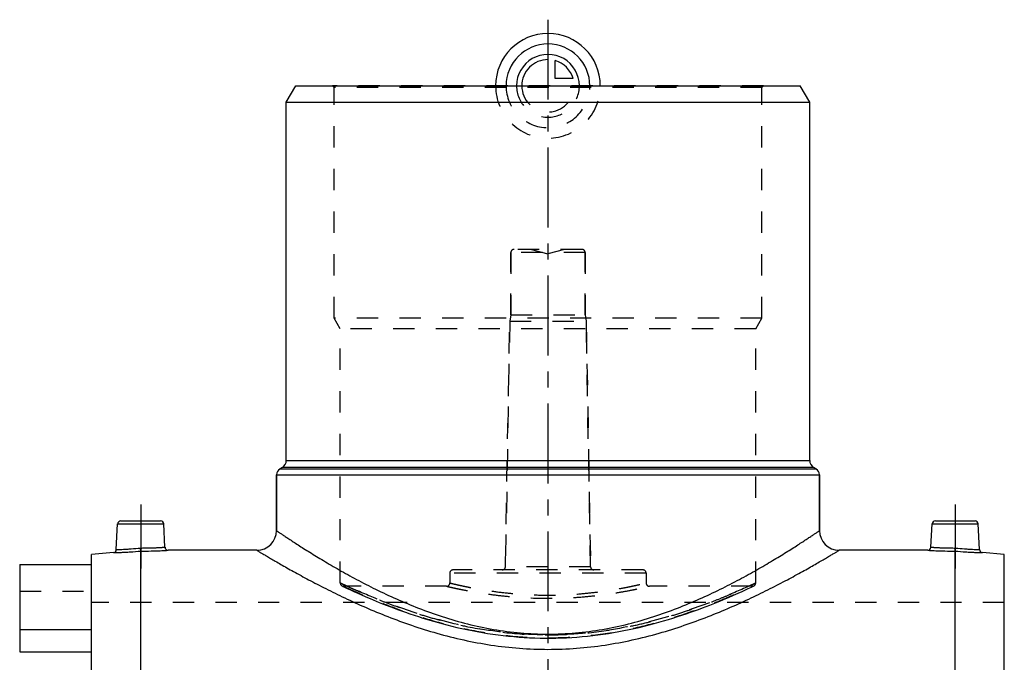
# Model space of a CAD drawing. Header units: millimetres. Extents: x 0 to 1000, y 0 to 1000.
# Tile 2 of 2: x 350 to 650, y 465 to 662. Entities that reach past the tile are written whole.
import ezdxf

# ---------------------------------------------------------------- set-up
doc = ezdxf.new("R2010")
doc.units = ezdxf.units.MM
doc.header["$LTSCALE"] = 65.185185
doc.linetypes.add('CENTER', pattern=[0.6, 0.375, -0.075, 0.075, -0.075])
doc.linetypes.add('HIDDEN', pattern=[0.2, 0.1, -0.1])
for name, color, linetype in [('ACHSEN_S', 7, 'CONTINUOUS'), ('FASEN', 7, 'CONTINUOUS'), ('KOERPER', 7, 'CONTINUOUS'), ('KONST.EL_MIT_GEO', 7, 'CONTINUOUS'), ('KONSTR_EL', 7, 'CONTINUOUS'), ('KURVEN', 7, 'CONTINUOUS')]:
    doc.layers.add(name, color=color, linetype=linetype)

msp = doc.modelspace()

# ---------------------------------------------------------------- linework, layer by layer
at = {"layer": 'ACHSEN_S', "color": 2, "linetype": 'CENTER'}
msp.add_line((511, 661.72), (511, 338.28), dxfattribs=at)
at = {"layer": 'FASEN', "color": 7, "linetype": 'Continuous'}
for p, q in [((431, 636.5), (433.89, 641.5)), ((433.89, 641.5), (588.11, 641.5)), ((591, 636.5), (588.11, 641.5)), ((431, 636.5), (591, 636.5)), ((378.13, 498.77), (371.5, 498.19)), ((650.5, 498.19), (643.87, 498.77))]:
    msp.add_line(p, q, dxfattribs=at)
at = {"layer": 'KOERPER', "color": 7, "linetype": 'Continuous'}
for p, q in [((431, 526.94), (431, 636.5)), ((591, 526.94), (591, 636.5)), ((428, 505.5), (428, 522.61)), ((594, 505.5), (594, 522.61)), ((422, 499.5), (394.92, 499.5)), ((627.08, 499.5), (600, 499.5)), ((349.5, 475.15), (349.5, 468.48)), ((371.5, 475.15), (349.5, 475.15)), ((349.5, 468.48), (371.5, 468.48))]:
    msp.add_line(p, q, dxfattribs=at)
at = {"layer": 'KOERPER', "color": 8, "linetype": 'HIDDEN'}
for p, q in [((499.65, 571.5), (499.65, 590.5)), ((522.35, 571.5), (522.35, 590.5)), ((497.99, 494.48), (499.3, 569.5)), ((499.65, 571.5), (499.3, 569.5)), ((499.3, 569.5), (522.7, 569.5)), ((499.65, 571.5), (522.35, 571.5)), ((522.35, 571.5), (522.7, 569.5)), ((524.01, 494.48), (522.7, 569.5)), ((481, 492.5), (481, 489.5)), ((541, 492.5), (541, 489.5)), ((480, 488.5), (448.5, 488.5)), ((573.5, 488.5), (542, 488.5)), ((650.5, 483.5), (371.5, 483.5))]:
    msp.add_line(p, q, dxfattribs=at)
at = {"layer": 'KOERPER', "color": 2, "linetype": 'CENTER'}
for p, q in [((386.5, 513.5), (386.5, 493.89)), ((635.5, 513.5), (635.5, 493.89))]:
    msp.add_line(p, q, dxfattribs=at)
at = {"layer": 'KONST.EL_MIT_GEO', "color": 8, "linetype": 'HIDDEN'}
for p, q in [((445.6, 641), (445.1, 641.5)), ((576.9, 641.5), (445.1, 641.5)), ((576.4, 641), (576.9, 641.5)), ((445.6, 570.5), (445.6, 641)), ((576.4, 641), (445.6, 641)), ((576.4, 570.5), (576.4, 641)), ((499.65, 590.5), (499.65, 571.5)), ((522.35, 590.5), (499.65, 590.5)), ((521.35, 591.5), (500.65, 591.5)), ((506, 591.5), (511, 590.16)), ((516, 591.5), (511, 590.16)), ((522.35, 590.5), (522.35, 571.5)), ((447.5, 567.21), (445.6, 570.5)), ((576.4, 570.5), (445.6, 570.5)), ((499.3, 569.5), (497.99, 494.48)), ((522.7, 569.5), (524.01, 494.48)), ((574.5, 567.21), (576.4, 570.5)), ((447.5, 489.5), (447.5, 567.21)), ((574.5, 567.21), (447.5, 567.21)), ((574.5, 489.5), (574.5, 567.21)), ((371.5, 468.48), (371.5, 495.17)), ((524.01, 494.48), (497.99, 494.48)), ((481, 492.5), (481, 489.5)), ((541, 492.5), (481, 492.5)), ((540, 493.5), (482, 493.5)), ((541, 492.5), (541, 489.5)), ((449.65, 488.5), (447.5, 489.5)), ((448.07, 488.6), (448.4, 488.44)), ((448.4, 488.44), (449.42, 487.96)), ((449.42, 487.96), (450.63, 487.4)), ((571.37, 487.4), (572.22, 487.79)), ((572.22, 487.79), (573.17, 488.24)), ((574.5, 489.5), (572.35, 488.5)), ((573.17, 488.24), (573.93, 488.6)), ((349.5, 487.04), (371.5, 487.04)), ((450.63, 487.4), (451.66, 486.92)), ((451.66, 486.92), (452.86, 486.38)), ((452.86, 486.38), (454.24, 485.77)), ((454.24, 485.77), (455.79, 485.09)), ((567.76, 485.77), (569.14, 486.38)), ((569.14, 486.38), (570.34, 486.92)), ((570.34, 486.92), (571.37, 487.4))]:
    msp.add_line(p, q, dxfattribs=at)
at = {"layer": 'KONST.EL_MIT_GEO', "color": 7, "linetype": 'Continuous'}
for p, q in [((431, 526.94), (591, 526.94)), ((429.75, 524.78), (429, 524.35)), ((429, 524.35), (593, 524.35)), ((592.25, 524.78), (429.75, 524.78)), ((593, 524.35), (592.25, 524.78)), ((428, 522.61), (428, 505.5)), ((428, 522.61), (594, 522.61)), ((594, 522.61), (594, 505.5)), ((379.04, 499.71), (379.45, 507.55)), ((379.45, 507.55), (393.55, 507.55)), ((380.45, 508.5), (392.55, 508.5)), ((393.92, 500.45), (393.55, 507.55)), ((628.08, 500.45), (628.45, 507.55)), ((628.45, 507.55), (642.55, 507.55)), ((629.45, 508.5), (641.55, 508.5)), ((642.96, 499.71), (642.55, 507.55)), ((386.5, 420.18), (386.5, 499.24)), ((635.5, 420.18), (635.5, 499.24)), ((349.5, 495.17), (349.5, 475.15)), ((349.5, 495.17), (371.5, 495.17))]:
    msp.add_line(p, q, dxfattribs=at)
at = {"layer": 'KONST.EL_MIT_GEO', "color": 8, "linetype": 'HIDDEN'}
for points in [[(455.79, 485.09), (456.64, 484.73), (457.53, 484.36), (458.46, 483.97), (459.44, 483.57), (460.46, 483.16), (461.52, 482.74), (462.62, 482.31), (463.77, 481.87), (464.95, 481.43), (466.17, 480.99), (467.43, 480.54), (468.72, 480.09), (470.05, 479.64), (471.4, 479.2), (472.79, 478.76), (474.2, 478.32), (475.64, 477.9), (477.1, 477.48), (478.58, 477.07), (480.08, 476.68), (481.59, 476.3), (483.12, 475.93), (484.67, 475.58), (486.22, 475.24), (487.79, 474.93), (489.36, 474.63), (490.95, 474.35), (492.54, 474.09), (494.13, 473.85), (495.73, 473.63), (497.33, 473.43), (498.93, 473.25), (500.54, 473.1)], [(544.9, 477.48), (546.36, 477.9), (547.8, 478.32), (549.21, 478.76), (550.6, 479.2), (551.95, 479.64), (553.28, 480.09), (554.57, 480.54), (555.83, 480.99), (557.05, 481.43), (558.23, 481.87), (559.38, 482.31), (560.48, 482.74), (561.54, 483.16), (562.56, 483.57), (563.54, 483.97), (564.47, 484.36), (565.36, 484.73), (566.21, 485.09), (567.76, 485.77)], [(500.54, 473.1), (502.14, 472.97), (503.75, 472.86), (505.36, 472.77), (506.97, 472.7), (508.58, 472.65), (510.19, 472.63), (511.81, 472.63), (513.42, 472.65), (515.03, 472.7), (516.64, 472.77), (518.25, 472.86), (519.86, 472.97), (521.46, 473.1), (523.07, 473.25), (524.67, 473.43), (526.27, 473.63), (527.87, 473.85), (529.46, 474.09), (531.05, 474.35), (532.64, 474.63), (534.21, 474.93), (535.78, 475.24), (537.33, 475.58), (538.88, 475.93), (540.41, 476.3), (541.92, 476.68), (543.42, 477.07), (544.9, 477.48)]]:
    msp.add_lwpolyline(points, dxfattribs=at)
for centre, start, end in [((500.65, 590.5), 90, 180), ((521.35, 590.5), 0, 90), ((496.99, 494.5), 270, 359), ((525.01, 494.5), 181, 270), ((482, 492.5), 90, 180), ((540, 492.5), 0, 90), ((448.5, 489.5), 180, 269.9999), ((480, 489.5), 269.9998, 0.0001), ((542, 489.5), 179.9999, 270.0002), ((573.5, 489.5), 270.0001, 0)]:
    msp.add_arc(centre, 1, start, end, dxfattribs=at)
at = {"layer": 'KONST.EL_MIT_GEO', "color": 7, "linetype": 'Continuous'}
for centre, radius, start, end in [((428.5, 526.94), 2.5, 300, 360), ((593.5, 526.94), 2.5, 180, 240), ((430, 522.61), 2, 120, 180), ((592, 522.61), 2, 0, 60), ((380.45, 507.5), 1, 90, 177), ((392.55, 507.5), 1, 3, 90), ((629.45, 507.5), 1, 90, 177), ((641.55, 507.5), 1, 3, 90), ((422, 505.5), 6, 270, 0), ((600, 505.5), 6, 180, 270), ((378.04, 499.76), 1, 274.9996, 357), ((394.92, 500.5), 1, 183, 270.0004), ((627.08, 500.5), 1, 269.9996, 357), ((643.96, 499.76), 1, 183, 265.0004)]:
    msp.add_arc(centre, radius, start, end, dxfattribs=at)
for points, knots in [([(428, 505.5), (428, 505.5), (428.01, 505.49), (428.03, 505.48), (428.07, 505.46), (428.11, 505.42), (428.17, 505.38), (428.28, 505.31), (428.45, 505.2), (428.68, 505.04), (428.98, 504.84), (429.32, 504.61), (429.88, 504.24), (430.7, 503.69), (431.84, 502.94), (433.17, 502.07), (434.67, 501.09), (436.36, 500.02), (438.93, 498.4), (442.52, 496.2), (447.28, 493.42), (452.59, 490.49), (458.42, 487.49), (464.74, 484.53), (471.52, 481.7), (481.3, 478.2), (491.73, 475.54), (502.6, 474.11), (511, 473.74), (519.4, 474.11), (530.27, 475.54), (540.7, 478.2), (550.48, 481.7), (557.26, 484.53), (563.58, 487.49), (569.41, 490.49), (574.72, 493.42), (579.48, 496.2), (583.07, 498.4), (585.64, 500.02), (587.33, 501.09), (588.83, 502.07), (590.16, 502.94), (591.3, 503.69), (592.12, 504.24), (592.68, 504.61), (593.02, 504.84), (593.32, 505.04), (593.55, 505.2), (593.72, 505.31), (593.83, 505.38), (593.89, 505.42), (593.93, 505.46), (593.97, 505.48), (593.99, 505.49), (594, 505.5), (594, 505.5)], [0, 0, 0, 0, 0.000045, 0.00018, 0.000404, 0.000717, 0.00112, 0.001613, 0.002863, 0.004466, 0.006419, 0.008716, 0.011355, 0.017631, 0.025199, 0.034005, 0.04399, 0.055093, 0.06725, 0.094481, 0.125204, 0.158982, 0.195429, 0.234211, 0.275037, 0.317643, 0.407062, 0.453297, 0.5, 0.546702, 0.592938, 0.682357, 0.724963, 0.765789, 0.804571, 0.841018, 0.874796, 0.905519, 0.93275, 0.944907, 0.95601, 0.965995, 0.974801, 0.982369, 0.988645, 0.991284, 0.993581, 0.995534, 0.997137, 0.998387, 0.99888, 0.999283, 0.999596, 0.99982, 0.999955, 1, 1, 1, 1]), ([(379.04, 499.71), (379.05, 499.71), (379.1, 499.71), (379.21, 499.71), (379.38, 499.72), (379.63, 499.73), (379.94, 499.74), (380.47, 499.76), (381.28, 499.8), (382.39, 499.86), (384.14, 499.97), (385.52, 500.09), (386.46, 500.19)], [0, 0, 0, 0, 0.00481, 0.019194, 0.043016, 0.076049, 0.117982, 0.168413, 0.292762, 0.444332, 0.617278, 1, 1, 1, 1]), ([(386.46, 500.19), (386.95, 500.19), (387.9, 500.19), (389.28, 500.22), (390.55, 500.26), (391.67, 500.31), (392.48, 500.36), (393.02, 500.39), (393.33, 500.41), (393.58, 500.42), (393.74, 500.44), (393.84, 500.44), (393.88, 500.45), (393.91, 500.44), (393.92, 500.45)], [0, 0, 0, 0, 0.194888, 0.382395, 0.555264, 0.706827, 0.831257, 0.881755, 0.923762, 0.956868, 0.980751, 0.989157, 0.995175, 1, 1, 1, 1]), ([(386.5, 499.24), (386.5, 499.34), (386.48, 499.65), (386.47, 499.97), (386.46, 500.19)], [0, 0, 0, 0, 0.311425, 1, 1, 1, 1]), ([(628.08, 500.45), (628.09, 500.44), (628.12, 500.45), (628.16, 500.44), (628.26, 500.44), (628.42, 500.42), (628.67, 500.41), (628.98, 500.39), (629.52, 500.36), (630.33, 500.31), (631.45, 500.26), (632.72, 500.22), (634.1, 500.19), (635.05, 500.19), (635.54, 500.19)], [0, 0, 0, 0, 0.004825, 0.010843, 0.019249, 0.043132, 0.076238, 0.118245, 0.168743, 0.293173, 0.444736, 0.617605, 0.805111, 1, 1, 1, 1]), ([(635.5, 499.24), (635.5, 499.34), (635.52, 499.65), (635.53, 499.97), (635.54, 500.19)], [0, 0, 0, 0, 0.31142, 1, 1, 1, 1]), ([(635.54, 500.19), (636.48, 500.09), (637.86, 499.97), (639.61, 499.86), (640.72, 499.8), (641.53, 499.76), (642.06, 499.74), (642.37, 499.73), (642.62, 499.72), (642.79, 499.71), (642.9, 499.71), (642.95, 499.71), (642.96, 499.71)], [0, 0, 0, 0, 0.382722, 0.555667, 0.707238, 0.831587, 0.882018, 0.923951, 0.956984, 0.980806, 0.99519, 1, 1, 1, 1]), ([(378.13, 498.77), (378.14, 498.77), (378.2, 498.77), (378.32, 498.77), (378.52, 498.78), (378.79, 498.79), (379.15, 498.8), (379.75, 498.82), (380.67, 498.85), (381.92, 498.92), (383.89, 499.03), (385.44, 499.15), (386.5, 499.24)], [0, 0, 0, 0, 0.004839, 0.019304, 0.043252, 0.076442, 0.118544, 0.169138, 0.293718, 0.445305, 0.618026, 1, 1, 1, 1]), ([(386.5, 499.24), (387.57, 499.24), (389.13, 499.26), (391.11, 499.32), (392.37, 499.36), (393.29, 499.41), (393.9, 499.44), (394.25, 499.46), (394.53, 499.48), (394.73, 499.49), (394.85, 499.49), (394.91, 499.5), (394.92, 499.5)], [0, 0, 0, 0, 0.381588, 0.554253, 0.705861, 0.83054, 0.881202, 0.923378, 0.956638, 0.980644, 0.995148, 1, 1, 1, 1]), ([(422, 499.5), (422.01, 499.5), (422.03, 499.48), (422.07, 499.46), (422.15, 499.41), (422.29, 499.33), (422.49, 499.2), (422.76, 499.04), (423.08, 498.85), (423.46, 498.62), (424.08, 498.25), (424.99, 497.71), (426.25, 496.97), (427.71, 496.11), (429.38, 495.16), (431.23, 494.1), (434.05, 492.52), (438, 490.37), (443.2, 487.67), (448.99, 484.84), (455.31, 481.96), (462.12, 479.14), (469.4, 476.46), (479.82, 473.19), (493.69, 470.1), (511, 468.75), (528.31, 470.1), (542.18, 473.19), (552.6, 476.46), (559.88, 479.14), (566.69, 481.96), (573.01, 484.84), (578.8, 487.67), (584, 490.37), (587.95, 492.52), (590.77, 494.1), (592.62, 495.16), (594.29, 496.11), (595.75, 496.97), (597.01, 497.71), (597.92, 498.25), (598.54, 498.62), (598.92, 498.85), (599.24, 499.04), (599.51, 499.2), (599.71, 499.33), (599.85, 499.41), (599.93, 499.46), (599.97, 499.48), (599.99, 499.5), (600, 499.5)], [0, 0, 0, 0, 0.000182, 0.00041, 0.000729, 0.001638, 0.002908, 0.004535, 0.006517, 0.008849, 0.011526, 0.017892, 0.025564, 0.034485, 0.044594, 0.055824, 0.068112, 0.0956, 0.126558, 0.160532, 0.19712, 0.235974, 0.276785, 0.319271, 0.40811, 0.5, 0.59189, 0.680729, 0.723215, 0.764026, 0.80288, 0.839468, 0.873442, 0.9044, 0.931888, 0.944176, 0.955406, 0.965515, 0.974436, 0.982108, 0.988474, 0.991151, 0.993483, 0.995465, 0.997092, 0.998362, 0.999271, 0.99959, 0.999818, 1, 1, 1, 1]), ([(627.08, 499.5), (627.09, 499.5), (627.15, 499.49), (627.27, 499.49), (627.47, 499.48), (627.75, 499.46), (628.1, 499.44), (628.71, 499.41), (629.63, 499.36), (630.89, 499.32), (632.87, 499.26), (634.43, 499.24), (635.5, 499.24)], [0, 0, 0, 0, 0.004852, 0.019356, 0.043362, 0.076622, 0.118797, 0.16946, 0.294139, 0.445747, 0.618412, 1, 1, 1, 1]), ([(635.5, 499.24), (636.56, 499.15), (638.11, 499.03), (640.08, 498.92), (641.33, 498.85), (642.25, 498.82), (642.85, 498.8), (643.21, 498.79), (643.48, 498.78), (643.68, 498.77), (643.8, 498.77), (643.86, 498.77), (643.87, 498.77)], [0, 0, 0, 0, 0.381974, 0.554695, 0.706282, 0.830862, 0.881455, 0.923557, 0.956747, 0.980696, 0.995161, 1, 1, 1, 1])]:
    msp.add_open_spline(points, degree=3, knots=knots, dxfattribs=at)
at = {"layer": 'KONST.EL_MIT_GEO', "color": 8, "linetype": 'HIDDEN'}
for points, knots in [([(386.5, 499.24), (386.5, 499.34), (386.48, 499.65), (386.47, 499.97), (386.46, 500.19)], [0, 0, 0, 0, 0.311425, 1, 1, 1, 1]), ([(635.5, 499.24), (635.5, 499.34), (635.52, 499.65), (635.53, 499.97), (635.54, 500.19)], [0, 0, 0, 0, 0.31142, 1, 1, 1, 1]), ([(447.5, 489.5), (447.5, 489.5), (447.51, 489.5), (447.52, 489.49), (447.55, 489.48), (447.6, 489.45), (447.69, 489.41), (447.83, 489.35), (448, 489.26), (448.22, 489.16), (448.47, 489.05), (448.89, 488.85), (449.5, 488.57), (450.35, 488.18), (451.34, 487.74), (452.48, 487.23), (453.75, 486.68), (455.7, 485.84), (458.46, 484.7), (462.13, 483.26), (466.25, 481.75), (470.78, 480.22), (475.7, 478.73), (480.97, 477.32), (488.55, 475.63), (498.58, 474.07), (511, 473.41), (523.42, 474.07), (533.45, 475.63), (541.03, 477.32), (546.3, 478.73), (551.22, 480.22), (555.75, 481.75), (559.87, 483.26), (563.54, 484.7), (566.3, 485.84), (568.25, 486.68), (569.52, 487.23), (570.66, 487.74), (571.65, 488.18), (572.5, 488.57), (573.11, 488.85), (573.53, 489.05), (573.78, 489.16), (574, 489.26), (574.17, 489.35), (574.31, 489.41), (574.4, 489.45), (574.45, 489.48), (574.48, 489.49), (574.49, 489.5), (574.5, 489.5), (574.5, 489.5)], [0, 0, 0, 0, 0.000041, 0.000165, 0.000372, 0.00066, 0.001484, 0.002637, 0.004115, 0.005918, 0.008043, 0.010487, 0.016318, 0.023382, 0.031642, 0.04106, 0.051594, 0.0632, 0.089442, 0.119418, 0.152766, 0.189137, 0.228199, 0.269626, 0.313095, 0.404735, 0.5, 0.595265, 0.686905, 0.730374, 0.771801, 0.810863, 0.847234, 0.880582, 0.910558, 0.9368, 0.948406, 0.95894, 0.968358, 0.976618, 0.983682, 0.989513, 0.991957, 0.994082, 0.995885, 0.997363, 0.998516, 0.99934, 0.999628, 0.999835, 0.999959, 1, 1, 1, 1]), ([(448.5, 488.5), (448.51, 488.5), (448.53, 488.48), (448.59, 488.46), (448.69, 488.41), (448.9, 488.31), (449.25, 488.14), (449.79, 487.89), (450.49, 487.57), (451.33, 487.18), (452.31, 486.74), (453.89, 486.03), (456.2, 485.02), (459.35, 483.71), (462.97, 482.28), (467.03, 480.78), (471.5, 479.26), (478.14, 477.23), (487.2, 475), (498.81, 473.18), (511, 472.53), (523.19, 473.18), (534.8, 475), (543.86, 477.23), (550.5, 479.26), (554.97, 480.78), (559.03, 482.28), (562.65, 483.71), (565.8, 485.02), (568.11, 486.03), (569.69, 486.74), (570.67, 487.18), (571.51, 487.57), (572.21, 487.89), (572.75, 488.14), (573.1, 488.31), (573.31, 488.41), (573.41, 488.46), (573.47, 488.48), (573.49, 488.5), (573.5, 488.5)], [0, 0, 0, 0, 0.000167, 0.000666, 0.001498, 0.002661, 0.005973, 0.010582, 0.016462, 0.023582, 0.031904, 0.041388, 0.063662, 0.09003, 0.120111, 0.153534, 0.189942, 0.229, 0.313747, 0.405105, 0.5, 0.594895, 0.686253, 0.771, 0.810058, 0.846466, 0.879889, 0.90997, 0.936338, 0.958612, 0.968096, 0.976418, 0.983538, 0.989418, 0.994027, 0.997339, 0.998502, 0.999334, 0.999833, 1, 1, 1, 1]), ([(572.35, 488.5), (569.52, 487.21), (562.13, 484.01), (548.69, 479.15), (534.49, 475.65), (521.44, 473.94), (511, 473.47), (500.56, 473.94), (487.51, 475.65), (473.31, 479.15), (459.87, 484.01), (452.48, 487.21), (449.65, 488.5)], [0, 0, 0, 0, 0.073253, 0.18995, 0.33665, 0.417211, 0.5, 0.582789, 0.66335, 0.81005, 0.926747, 1, 1, 1, 1]), ([(480, 488.5), (480.05, 488.49), (480.25, 488.44), (480.7, 488.34), (481.45, 488.17), (482.48, 487.94), (483.78, 487.66), (486.02, 487.21), (489.39, 486.59), (494.01, 485.9), (501.3, 485.08), (509.06, 484.71), (516.97, 484.9), (522.71, 485.3), (527.99, 485.9), (532.61, 486.59), (535.98, 487.21), (538.22, 487.66), (539.52, 487.94), (540.55, 488.17), (541.3, 488.34), (541.75, 488.44), (541.95, 488.49), (542, 488.5)], [0, 0, 0, 0, 0.002486, 0.00991, 0.022171, 0.039106, 0.060502, 0.086104, 0.148746, 0.224464, 0.310396, 0.499975, 0.596606, 0.689604, 0.775536, 0.851254, 0.913896, 0.939498, 0.960894, 0.977829, 0.99009, 0.997514, 1, 1, 1, 1]), ([(481, 489.5), (481, 489.5), (481.02, 489.5), (481.04, 489.49), (481.09, 489.48), (481.15, 489.46), (481.23, 489.44), (481.38, 489.41), (481.6, 489.35), (481.93, 489.28), (482.32, 489.18), (482.79, 489.08), (483.54, 488.9), (484.64, 488.66), (486.14, 488.34), (487.89, 488), (489.85, 487.64), (492.02, 487.27), (495.25, 486.8), (499.63, 486.28), (505.2, 485.87), (511, 485.73), (516.8, 485.87), (522.37, 486.28), (526.75, 486.8), (529.98, 487.27), (532.15, 487.64), (534.11, 488), (535.86, 488.34), (537.36, 488.66), (538.46, 488.9), (539.21, 489.08), (539.68, 489.18), (540.07, 489.28), (540.4, 489.35), (540.62, 489.41), (540.77, 489.44), (540.85, 489.46), (540.91, 489.48), (540.96, 489.49), (540.98, 489.5), (541, 489.5), (541, 489.5)], [0, 0, 0, 0, 0.000155, 0.000619, 0.001391, 0.002472, 0.00386, 0.005554, 0.009855, 0.015359, 0.02205, 0.029906, 0.038903, 0.060205, 0.085712, 0.115143, 0.148196, 0.184546, 0.223852, 0.309857, 0.403068, 0.5, 0.596932, 0.690143, 0.776148, 0.815454, 0.851804, 0.884857, 0.914288, 0.939795, 0.961097, 0.970094, 0.97795, 0.984641, 0.990145, 0.994446, 0.99614, 0.997528, 0.998609, 0.999381, 0.999845, 1, 1, 1, 1])]:
    msp.add_open_spline(points, degree=3, knots=knots, dxfattribs=at)
at = {"layer": 'KONSTR_EL', "color": 7, "linetype": 'Continuous'}
for p, q in [((371.5, 425.29), (371.5, 498.19)), ((650.5, 425.29), (650.5, 498.19))]:
    msp.add_line(p, q, dxfattribs=at)
at = {"layer": 'KURVEN', "color": 40, "linetype": 'Continuous'}
for p, q in [((511, 651.1), (511, 641.5)), ((513.2, 643.7), (513.2, 649.19)), ((518.69, 643.7), (513.2, 643.7))]:
    msp.add_line(p, q, dxfattribs=at)
at = {"layer": 'KURVEN', "color": 8, "linetype": 'HIDDEN'}
msp.add_line((511, 641.5), (519, 641.5), dxfattribs=at)
at = {"layer": 'KURVEN', "color": 40, "linetype": 'Continuous'}
for radius, start, end in [(16, 0, 180), (12.8, 0, 180), (9.6, 0, 180.0001), (8, 90, 180.0001), (8, 15.962, 74.038)]:
    msp.add_arc((511, 641.5), radius, start, end, dxfattribs=at)
at = {"layer": 'KURVEN', "color": 8, "linetype": 'HIDDEN'}
for radius, start in [(16, 180), (12.8, 180), (9.6, 180.0001), (8, 180.0001)]:
    msp.add_arc((511, 641.5), radius, start, 360, dxfattribs=at)

doc.saveas('drawing.dxf')
